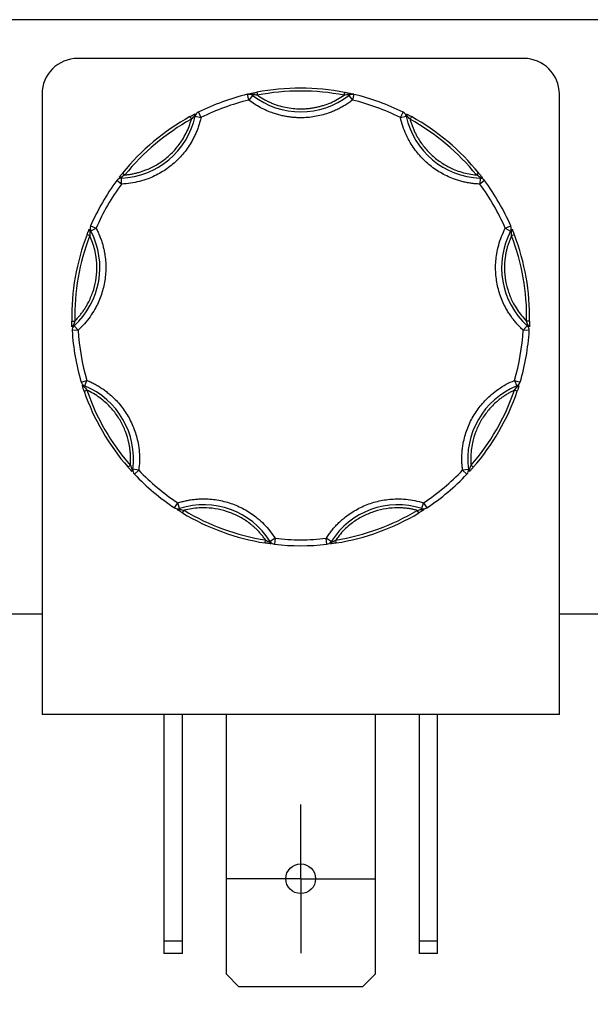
# Model space of a CAD drawing. Header units: inches. Extents: x 0.5 to 21.5, y 0.5 to 16.5.
# Tile 12 of 22: x 6 to 7, y 12.8 to 14.5. Entities that reach past the tile are written whole.
import ezdxf

# ---------------------------------------------------------------- set-up
doc = ezdxf.new("R2010")
doc.units = ezdxf.units.IN
doc.header["$LTSCALE"] = 2
doc.header["$MEASUREMENT"] = 0
doc.linetypes.add('SLD-Center', pattern=[0.75, 0.6, -0.05, 0.05, -0.05])
doc.linetypes.add('SLD-Solid', pattern=[0])
doc.layers.add('CENTER', color=40, linetype='SLD-Center')
doc.layers.add('DIMENSIONS', color=140, linetype='SLD-Solid', lineweight=25)
doc.styles.add('SLDTEXTSTYLE0', font='TXT', dxfattribs={"width": 0.7})
doc.dimstyles.new('SLDDIMSTYLE1', dxfattribs={"dimtxt": 0.169922, "dimasz": 0.26, "dimexe": 0, "dimexo": 0.0625, "dimgap": 0.04248, "dimtad": 0, "dimtih": 1, "dimtoh": 1, "dimrnd": 1e-09, "dimzin": 12, "dimdsep": 46, "dimtxsty": 'SLDTEXTSTYLE0', "dimsah": 1, "dimcen": 0.09, "dimadec": 0, "dimazin": 3, "dimtfac": 1, "dimtofl": 0, "dimtmove": 0, "dimatfit": 3, "dimfxl": 0, "dimfrac": 2, "dimtolj": 1, "dimtzin": 12, "dimarcsym": 0})

# ---------------------------------------------------------------- blocks, each defined once
blk = doc.blocks.new('_D_12')
at = {"layer": 'DIMENSIONS'}
for p, q in [((3.953, 13.3867), (3.953, 11.641)), ((8.123, 13.3867), (8.123, 11.641)), ((3.953, 11.891), (5.4338, 11.891)), ((5.664, 11.891), (5.607, 11.891)), ((5.607, 11.891), (5.607, 11.621)), ((6.3103, 11.891), (6.3674, 11.891)), ((6.3674, 11.891), (6.3674, 11.621)), ((8.123, 11.891), (6.5406, 11.891)), ((5.607, 11.621), (5.664, 11.621)), ((6.3674, 11.621), (6.3103, 11.621))]:
    blk.add_line(p, q, dxfattribs=at)
for points in [[(3.953, 11.891), (4.213, 11.851), (4.213, 11.931)], [(8.123, 11.891), (7.863, 11.931), (7.863, 11.851)]]:
    blk.add_solid(points, dxfattribs=at)
at = {"layer": 'DIMENSIONS', "char_height": 0.16667, "attachment_point": 1, "style": 'SLDTEXTSTYLE0'}
for s, insert in [('4.17', (5.7347, 12.1439)), ('105.9', (5.664, 11.8358))]:
    blk.add_mtext(s, dxfattribs=dict(at, insert=insert))
blk = doc.blocks.new('SW_CENTERMARKSYMBOL_7')
at = {"layer": 'CENTER', "color": 0}
for p, q in [((0, 0.1), (0, 0.125)), ((0, 0), (0, 0.1)), ((-0.1, 0), (-0.125, 0)), ((0, 0), (-0.1, 0)), ((0, 0), (0, -0.1)), ((0, 0), (0.1, 0)), ((0.1, 0), (0.125, 0)), ((0, -0.1), (0, -0.125))]:
    blk.add_line(p, q, dxfattribs=at)

msp = doc.modelspace()

# ---------------------------------------------------------------- linework, layer by layer
for p, q in [((8.32, 14.4952), (3.753, 14.4952)), ((6.884, 14.43), (6.134, 14.43)), ((6.074, 14.37), (6.074, 13.326)), ((6.4219, 14.36), (6.4196, 14.3697)), ((6.428, 14.3679), (6.4219, 14.36)), ((6.4289, 14.369), (6.428, 14.3679)), ((6.4351, 14.3731), (6.4361, 14.3682)), ((6.582, 14.3682), (6.583, 14.3731)), ((6.5901, 14.3679), (6.5892, 14.369)), ((6.5901, 14.3679), (6.5962, 14.36)), ((6.5985, 14.3697), (6.5962, 14.36)), ((6.944, 13.326), (6.944, 14.37)), ((6.3228, 14.3322), (6.3252, 14.3278)), ((6.3316, 14.3328), (6.3301, 14.3331)), ((6.3316, 14.3328), (6.3413, 14.3307)), ((6.3369, 14.3396), (6.3413, 14.3307)), ((6.6767, 14.3306), (6.6812, 14.3396)), ((6.6767, 14.3306), (6.6865, 14.3328)), ((6.6879, 14.3331), (6.6865, 14.3328)), ((6.6953, 14.3322), (6.6929, 14.3278)), ((6.2074, 14.2301), (6.2074, 14.2287)), ((6.2095, 14.2372), (6.2134, 14.2341)), ((6.8085, 14.2371), (6.8046, 14.234)), ((6.8106, 14.2286), (6.8107, 14.23)), ((6.2078, 14.2187), (6.1998, 14.2246)), ((6.2078, 14.2187), (6.2074, 14.2287)), ((6.8106, 14.2286), (6.8102, 14.2186)), ((6.8182, 14.2246), (6.8102, 14.2186)), ((6.1558, 14.1484), (6.1649, 14.1444)), ((6.8531, 14.1443), (6.8623, 14.1483)), ((6.1497, 14.1337), (6.1544, 14.1319)), ((6.1561, 14.1398), (6.1548, 14.1391)), ((6.1561, 14.1398), (6.1649, 14.1444)), ((6.8531, 14.1443), (6.8619, 14.1397)), ((6.8632, 14.139), (6.8619, 14.1397)), ((6.8683, 14.1336), (6.8636, 14.1318)), ((6.1241, 13.9881), (6.1291, 13.9882)), ((6.8939, 13.988), (6.8889, 13.9881)), ((6.1347, 13.9728), (6.1247, 13.9722)), ((6.127, 13.9813), (6.1279, 13.9802)), ((6.1347, 13.9728), (6.1279, 13.9802)), ((6.8901, 13.9801), (6.8833, 13.9727)), ((6.8933, 13.9721), (6.8833, 13.9727)), ((6.8901, 13.9801), (6.891, 13.9812)), ((6.14, 13.8855), (6.1495, 13.8884)), ((6.1458, 13.8791), (6.1495, 13.8884)), ((6.8684, 13.8883), (6.878, 13.8854)), ((6.8684, 13.8883), (6.8722, 13.879)), ((6.1448, 13.8704), (6.1495, 13.872)), ((6.1458, 13.8791), (6.1452, 13.8778)), ((6.8732, 13.8703), (6.8684, 13.8719)), ((6.8728, 13.8777), (6.8722, 13.879)), ((6.2187, 13.7424), (6.2225, 13.7456)), ((6.2253, 13.739), (6.2267, 13.7388)), ((6.2367, 13.7375), (6.2267, 13.7388)), ((6.2367, 13.7375), (6.2294, 13.7306)), ((6.7912, 13.7387), (6.7813, 13.7374)), ((6.7885, 13.7305), (6.7813, 13.7374)), ((6.7912, 13.7387), (6.7926, 13.7389)), ((6.7992, 13.7423), (6.7955, 13.7456)), ((6.2968, 13.674), (6.3023, 13.6823)), ((6.3054, 13.6728), (6.3023, 13.6823)), ((6.3054, 13.6728), (6.3058, 13.6714)), ((6.3103, 13.6655), (6.3129, 13.6698)), ((6.7076, 13.6654), (6.7051, 13.6697)), ((6.7121, 13.6714), (6.7125, 13.6728)), ((6.7125, 13.6728), (6.7156, 13.6823)), ((6.7156, 13.6823), (6.7211, 13.6739)), ((6.4492, 13.6149), (6.45, 13.6199)), ((6.4564, 13.6166), (6.4576, 13.6174)), ((6.4661, 13.6227), (6.4576, 13.6174)), ((6.4661, 13.6227), (6.4649, 13.6128)), ((6.553, 13.6128), (6.5518, 13.6227)), ((6.5603, 13.6174), (6.5518, 13.6227)), ((6.5603, 13.6174), (6.5615, 13.6166)), ((6.5687, 13.6149), (6.568, 13.6198)), ((6.074, 13.4952), (5.999, 13.4952)), ((7.019, 13.4952), (6.944, 13.4952)), ((6.944, 13.326), (6.074, 13.326)), ((6.279, 13.326), (6.279, 12.9452)), ((6.31, 12.9452), (6.31, 13.326)), ((6.384, 12.8892), (6.384, 13.326)), ((6.634, 13.326), (6.634, 12.8892)), ((6.708, 13.326), (6.708, 12.9452)), ((6.739, 12.9452), (6.739, 13.326)), ((6.279, 12.9452), (6.31, 12.9452)), ((6.279, 12.9452), (6.279, 12.924)), ((6.31, 12.924), (6.31, 12.9452)), ((6.708, 12.9452), (6.739, 12.9452)), ((6.708, 12.9452), (6.708, 12.924)), ((6.739, 12.924), (6.739, 12.9452)), ((6.31, 12.924), (6.279, 12.924)), ((6.739, 12.924), (6.708, 12.924)), ((6.4052, 12.868), (6.384, 12.8892)), ((6.634, 12.8892), (6.6128, 12.868)), ((6.6128, 12.868), (6.4052, 12.868))]:
    msp.add_line(p, q)
msp.add_circle((6.509, 13.05), 0.025)
for centre, radius, start, end in [((6.134, 14.37), 0.06, 90, 180), ((6.884, 14.37), 0.06, 0, 90), ((6.509, 13.9952), 0.385, 78.9254, 101.0615), ((6.509, 13.9952), 0.385, 103.4282, 116.5587), ((6.4219, 14.36), 0.01, 89.9935, 103.4282), ((6.4219, 14.36), 0.01, 52.3016, 89.9935), ((6.4258, 14.3678), 0.00332, 22.0762, 93.1049), ((6.5091, 14.4727), 0.1325, 232.3016, 307.6853), ((6.5922, 14.3678), 0.00332, 86.882, 157.9108), ((6.5962, 14.36), 0.01, 89.9935, 127.6853), ((6.5962, 14.36), 0.01, 76.5587, 89.9935), ((6.509, 13.9952), 0.385, 63.4282, 76.5587), ((6.2021, 14.3611), 0.1325, 272.3016, 347.6853), ((6.509, 13.9952), 0.385, 118.9254, 141.0615), ((6.3333, 14.3341), 0.00332, 126.882, 197.9108), ((6.3413, 14.3307), 0.01, 116.5587, 167.6853), ((6.6767, 14.3306), 0.01, 12.3016, 63.4282), ((6.816, 14.361), 0.1325, 192.3016, 267.6853), ((6.6848, 14.3341), 0.00332, 342.0762, 53.1049), ((6.509, 13.9952), 0.385, 38.9254, 61.0615), ((6.2058, 14.2272), 0.00332, 62.0762, 133.1049), ((6.8122, 14.2271), 0.00332, 46.882, 117.9108), ((6.509, 13.9952), 0.385, 143.4282, 156.5587), ((6.2078, 14.2187), 0.01, 92.3016, 143.4282), ((6.8102, 14.2186), 0.01, 36.5587, 87.6853), ((6.509, 13.9952), 0.385, 23.4282, 36.5587), ((6.1649, 14.1444), 0.01, 156.5587, 207.6853), ((6.8531, 14.1443), 0.01, 332.3016, 23.4282), ((6.509, 13.9952), 0.385, 158.9254, 181.0615), ((6.0388, 14.0782), 0.1325, 312.3016, 27.6853), ((6.1566, 14.1419), 0.00332, 166.882, 237.9108), ((6.9793, 14.0781), 0.1325, 152.3016, 227.6853), ((6.8615, 14.1418), 0.00332, 302.0762, 13.1049), ((6.509, 13.9952), 0.385, 358.9254, 21.0615), ((6.1277, 13.978), 0.00332, 102.0762, 173.1049), ((6.1347, 13.9728), 0.01, 132.3016, 183.4282), ((6.509, 13.9952), 0.385, 183.4282, 196.5587), ((6.509, 13.9952), 0.385, 343.4282, 356.5587), ((6.8833, 13.9727), 0.01, 356.5587, 47.6853), ((6.8903, 13.978), 0.00332, 6.882, 77.9108), ((6.1495, 13.8884), 0.01, 196.5587, 247.6853), ((6.8684, 13.8883), 0.01, 292.3016, 343.4282), ((6.1447, 13.8811), 0.00332, 206.882, 277.9108), ((6.509, 13.9952), 0.385, 198.9254, 221.0615), ((6.0954, 13.7565), 0.1325, 352.3016, 67.6853), ((6.9225, 13.7564), 0.1325, 112.3016, 187.6853), ((6.509, 13.9952), 0.385, 318.9254, 341.0615), ((6.8732, 13.881), 0.00332, 262.0762, 333.1049), ((6.2279, 13.7369), 0.00332, 142.0762, 213.1049), ((6.2367, 13.7375), 0.01, 172.3016, 223.4282), ((6.7813, 13.7374), 0.01, 316.5587, 7.6853), ((6.79, 13.7369), 0.00332, 326.882, 37.9108), ((6.509, 13.9952), 0.385, 223.4282, 236.5587), ((6.509, 13.9952), 0.385, 303.4282, 316.5587), ((6.3023, 13.6823), 0.01, 236.5587, 269.9935), ((6.3034, 13.6736), 0.00332, 246.882, 317.9108), ((6.3023, 13.6823), 0.01, 269.9935, 287.6853), ((6.3456, 13.5466), 0.1325, 32.3016, 107.6853), ((6.6723, 13.5465), 0.1325, 72.3016, 147.6853), ((6.7146, 13.6736), 0.00332, 222.0762, 293.1049), ((6.7156, 13.6823), 0.01, 252.3016, 269.9935), ((6.7156, 13.6823), 0.01, 269.9935, 303.4282), ((6.509, 13.9952), 0.385, 238.9254, 261.0615), ((6.509, 13.9952), 0.385, 278.9254, 301.0615), ((6.4661, 13.6227), 0.01, 212.3016, 263.4282), ((6.5518, 13.6227), 0.01, 276.5587, 327.6853), ((6.4597, 13.6167), 0.00332, 182.0762, 253.1049), ((6.509, 13.9952), 0.385, 263.4282, 276.5587), ((6.5582, 13.6167), 0.00332, 286.882, 357.9108)]:
    msp.add_arc(centre, radius, start, end)
for points, knots in [([(6.4196, 14.3697), (6.4201, 14.3698), (6.421, 14.3701), (6.4225, 14.3704), (6.4239, 14.3707), (6.4251, 14.371), (6.4257, 14.3711)], [0, 0, 0, 0, 0.291242, 0.500217, 0.762096, 1, 1, 1, 1]), ([(6.4224, 14.3699), (6.423, 14.37), (6.4253, 14.3702), (6.4274, 14.3695), (6.4289, 14.369)], [0, 0, 0, 0, 0.286564, 1, 1, 1, 1]), ([(6.4257, 14.3711), (6.4262, 14.3712), (6.4272, 14.3715), (6.429, 14.3718), (6.4309, 14.3722), (6.433, 14.3727), (6.4344, 14.3729), (6.4351, 14.3731)], [0, 0, 0, 0, 0.188808, 0.379511, 0.575987, 0.781785, 1, 1, 1, 1]), ([(6.4361, 14.3682), (6.4379, 14.367), (6.4415, 14.3646), (6.447, 14.3613), (6.4528, 14.3583), (6.4586, 14.3556), (6.4646, 14.3532), (6.4728, 14.3504), (6.4833, 14.3477), (6.4961, 14.3456), (6.5047, 14.3454), (6.509, 14.3452)], [0, 0, 0, 0, 0.083669, 0.16692, 0.249971, 0.333036, 0.416334, 0.500079, 0.666948, 0.833009, 1, 1, 1, 1]), ([(6.509, 14.3452), (6.5112, 14.3453), (6.5155, 14.3453), (6.522, 14.3458), (6.5284, 14.3467), (6.5347, 14.3478), (6.541, 14.3493), (6.5494, 14.3516), (6.5595, 14.3554), (6.5712, 14.3611), (6.5784, 14.3658), (6.582, 14.3682)], [0, 0, 0, 0, 0.083669, 0.16692, 0.249971, 0.333036, 0.416334, 0.500079, 0.666948, 0.833009, 1, 1, 1, 1]), ([(6.583, 14.3731), (6.5839, 14.3729), (6.5856, 14.3725), (6.5881, 14.372), (6.5904, 14.3715), (6.5918, 14.3712), (6.5924, 14.3711)], [0, 0, 0, 0, 0.270747, 0.52324, 0.763872, 1, 1, 1, 1]), ([(6.5892, 14.369), (6.5907, 14.3695), (6.5928, 14.3702), (6.595, 14.3699), (6.5957, 14.3699)], [0, 0, 0, 0, 0.713331, 1, 1, 1, 1]), ([(6.5924, 14.3711), (6.593, 14.371), (6.5942, 14.3707), (6.5956, 14.3704), (6.5971, 14.37), (6.598, 14.3698), (6.5985, 14.3697)], [0, 0, 0, 0, 0.236129, 0.498993, 0.712542, 1, 1, 1, 1]), ([(6.509, 14.3302), (6.5064, 14.3303), (6.5012, 14.3304), (6.4934, 14.331), (6.4857, 14.3321), (6.478, 14.3336), (6.4705, 14.3355), (6.4617, 14.3382), (6.452, 14.342), (6.4415, 14.3471), (6.4314, 14.353), (6.4251, 14.3577), (6.4219, 14.36)], [0, 0, 0, 0, 0.083729, 0.166966, 0.249962, 0.332971, 0.416246, 0.500037, 0.625413, 0.749962, 0.87454, 1, 1, 1, 1]), ([(6.5962, 14.36), (6.5941, 14.3584), (6.5899, 14.3553), (6.5833, 14.351), (6.5766, 14.3472), (6.5696, 14.3437), (6.5624, 14.3405), (6.5539, 14.3374), (6.5439, 14.3344), (6.5324, 14.332), (6.5208, 14.3305), (6.513, 14.3303), (6.509, 14.3302)], [0, 0, 0, 0, 0.083729, 0.166966, 0.249962, 0.332971, 0.416246, 0.500037, 0.625413, 0.749962, 0.87454, 1, 1, 1, 1]), ([(6.3413, 14.3307), (6.3407, 14.3282), (6.3396, 14.3233), (6.3374, 14.316), (6.3348, 14.3089), (6.3318, 14.3019), (6.3285, 14.2951), (6.3221, 14.2836), (6.3113, 14.2684), (6.2941, 14.2514), (6.2744, 14.2374), (6.2552, 14.2283), (6.2379, 14.2229), (6.223, 14.2197), (6.2129, 14.219), (6.2078, 14.2187)], [0, 0, 0, 0, 0.040712, 0.081199, 0.121575, 0.161957, 0.202462, 0.243205, 0.371568, 0.500042, 0.628406, 0.75688, 0.838051, 0.918781, 1, 1, 1, 1]), ([(6.3228, 14.3322), (6.3236, 14.3327), (6.3252, 14.3335), (6.3274, 14.3348), (6.3295, 14.3359), (6.3307, 14.3365), (6.3313, 14.3368)], [0, 0, 0, 0, 0.270747, 0.52324, 0.763872, 1, 1, 1, 1]), ([(6.8102, 14.2186), (6.8077, 14.2188), (6.8026, 14.219), (6.7951, 14.22), (6.7876, 14.2213), (6.7802, 14.223), (6.7729, 14.2251), (6.7606, 14.2294), (6.7437, 14.2374), (6.7239, 14.2513), (6.7068, 14.2684), (6.6945, 14.2857), (6.6861, 14.3017), (6.6804, 14.3159), (6.678, 14.3257), (6.6767, 14.3306)], [0, 0, 0, 0, 0.0407122, 0.0811988, 0.1215751, 0.1619575, 0.2024623, 0.2432047, 0.371568, 0.5000423, 0.6284057, 0.75688, 0.838051, 0.9187806, 1, 1, 1, 1]), ([(6.6868, 14.3368), (6.6872, 14.3365), (6.6882, 14.336), (6.6898, 14.3352), (6.6915, 14.3342), (6.6934, 14.3332), (6.6946, 14.3325), (6.6953, 14.3322)], [0, 0, 0, 0, 0.1888076, 0.3795113, 0.575987, 0.7817848, 1, 1, 1, 1]), ([(6.2134, 14.2341), (6.2155, 14.2343), (6.2197, 14.2347), (6.226, 14.2358), (6.2321, 14.2371), (6.2382, 14.2387), (6.2442, 14.2407), (6.2544, 14.2445), (6.2682, 14.2514), (6.2844, 14.263), (6.2986, 14.2769), (6.3091, 14.291), (6.3164, 14.3042), (6.3216, 14.3157), (6.324, 14.3238), (6.3252, 14.3278)], [0, 0, 0, 0, 0.040848, 0.081503, 0.122064, 0.162633, 0.203311, 0.244196, 0.372048, 0.500037, 0.627888, 0.755877, 0.837356, 0.918461, 1, 1, 1, 1]), ([(6.6929, 14.3278), (6.6934, 14.3258), (6.6946, 14.3217), (6.6967, 14.3158), (6.6991, 14.3099), (6.7018, 14.3042), (6.7047, 14.2986), (6.7103, 14.2893), (6.7194, 14.2769), (6.7337, 14.263), (6.7499, 14.2513), (6.7656, 14.2435), (6.7798, 14.2385), (6.7921, 14.2355), (6.8004, 14.2345), (6.8046, 14.234)], [0, 0, 0, 0, 0.040848, 0.081503, 0.122064, 0.162633, 0.203311, 0.244196, 0.372048, 0.500037, 0.627888, 0.755877, 0.837356, 0.918461, 1, 1, 1, 1]), ([(6.2035, 14.2296), (6.2039, 14.23), (6.2045, 14.2309), (6.2056, 14.2323), (6.2068, 14.2338), (6.2082, 14.2355), (6.2091, 14.2366), (6.2095, 14.2372)], [0, 0, 0, 0, 0.188808, 0.379511, 0.575987, 0.781785, 1, 1, 1, 1]), ([(6.8085, 14.2371), (6.8091, 14.2364), (6.8102, 14.235), (6.8118, 14.233), (6.8133, 14.2311), (6.8141, 14.2301), (6.8145, 14.2295)], [0, 0, 0, 0, 0.270747, 0.52324, 0.763872, 1, 1, 1, 1]), ([(6.1291, 13.9882), (6.1305, 13.9897), (6.1335, 13.9928), (6.1376, 13.9976), (6.1414, 14.0025), (6.1451, 14.0077), (6.1484, 14.0131), (6.1537, 14.0225), (6.1599, 14.0367), (6.1648, 14.056), (6.1668, 14.0758), (6.1657, 14.0933), (6.1629, 14.1081), (6.1594, 14.1203), (6.1561, 14.128), (6.1544, 14.1319)], [0, 0, 0, 0, 0.040848, 0.081503, 0.122064, 0.162633, 0.203311, 0.244196, 0.372048, 0.500037, 0.627888, 0.755877, 0.837356, 0.918461, 1, 1, 1, 1]), ([(6.1649, 14.1444), (6.1661, 14.1422), (6.1684, 14.1376), (6.1713, 14.1306), (6.174, 14.1235), (6.1762, 14.1163), (6.178, 14.1089), (6.1805, 14.096), (6.182, 14.0774), (6.1797, 14.0533), (6.1736, 14.03), (6.1648, 14.0107), (6.155, 13.9954), (6.1456, 13.9834), (6.1383, 13.9764), (6.1347, 13.9728)], [0, 0, 0, 0, 0.0407122, 0.0811988, 0.1215751, 0.1619575, 0.2024623, 0.2432047, 0.371568, 0.5000423, 0.6284057, 0.75688, 0.838051, 0.9187806, 1, 1, 1, 1]), ([(6.1497, 14.1337), (6.1501, 14.1346), (6.1507, 14.1362), (6.1517, 14.1386), (6.1526, 14.1408), (6.1531, 14.1421), (6.1533, 14.1427)], [0, 0, 0, 0, 0.270747, 0.52324, 0.763872, 1, 1, 1, 1]), ([(6.8833, 13.9727), (6.8815, 13.9745), (6.8778, 13.9779), (6.8726, 13.9835), (6.8677, 13.9893), (6.8632, 13.9954), (6.8589, 14.0017), (6.8522, 14.0129), (6.8444, 14.0299), (6.8383, 14.0533), (6.836, 14.0773), (6.8378, 14.0985), (6.8417, 14.1162), (6.8464, 14.1307), (6.8509, 14.1398), (6.8531, 14.1443)], [0, 0, 0, 0, 0.040712, 0.081199, 0.121575, 0.161957, 0.202462, 0.243205, 0.371568, 0.500042, 0.628406, 0.75688, 0.838051, 0.918781, 1, 1, 1, 1]), ([(6.8636, 14.1318), (6.8627, 14.1299), (6.861, 14.126), (6.8588, 14.1201), (6.8569, 14.1141), (6.8552, 14.108), (6.8539, 14.1018), (6.8522, 14.0911), (6.8512, 14.0757), (6.8532, 14.0559), (6.8581, 14.0366), (6.8651, 14.0205), (6.8728, 14.0076), (6.8803, 13.9973), (6.886, 13.9912), (6.8889, 13.9881)], [0, 0, 0, 0, 0.040848, 0.081503, 0.122064, 0.162633, 0.203311, 0.244196, 0.372048, 0.500037, 0.627888, 0.755877, 0.837356, 0.918461, 1, 1, 1, 1]), ([(6.8647, 14.1426), (6.8649, 14.1421), (6.8653, 14.1411), (6.866, 14.1394), (6.8667, 14.1376), (6.8675, 14.1357), (6.868, 14.1343), (6.8683, 14.1336)], [0, 0, 0, 0, 0.188808, 0.379511, 0.575987, 0.781785, 1, 1, 1, 1]), ([(6.1244, 13.9784), (6.1243, 13.979), (6.1243, 13.98), (6.1242, 13.9818), (6.1242, 13.9838), (6.1241, 13.9859), (6.1241, 13.9874), (6.1241, 13.9881)], [0, 0, 0, 0, 0.188808, 0.379511, 0.575987, 0.781785, 1, 1, 1, 1]), ([(6.8939, 13.988), (6.8939, 13.9871), (6.8939, 13.9853), (6.8938, 13.9827), (6.8937, 13.9804), (6.8937, 13.979), (6.8936, 13.9783)], [0, 0, 0, 0, 0.270747, 0.52324, 0.763872, 1, 1, 1, 1]), ([(6.1495, 13.8884), (6.1519, 13.8874), (6.1565, 13.8854), (6.1633, 13.8819), (6.1699, 13.8781), (6.1762, 13.874), (6.1824, 13.8695), (6.1925, 13.8613), (6.2057, 13.848), (6.2194, 13.8281), (6.2297, 13.8063), (6.2354, 13.7858), (6.2378, 13.7678), (6.2382, 13.7526), (6.2372, 13.7425), (6.2367, 13.7375)], [0, 0, 0, 0, 0.0407122, 0.0811988, 0.1215751, 0.1619575, 0.2024623, 0.2432047, 0.371568, 0.5000423, 0.6284057, 0.75688, 0.838051, 0.9187806, 1, 1, 1, 1]), ([(6.7813, 13.7374), (6.781, 13.7399), (6.7804, 13.745), (6.78, 13.7525), (6.78, 13.7601), (6.7804, 13.7677), (6.7812, 13.7752), (6.7832, 13.7882), (6.7882, 13.8062), (6.7985, 13.828), (6.8123, 13.8479), (6.8272, 13.863), (6.8416, 13.8741), (6.8545, 13.8821), (6.8638, 13.8862), (6.8684, 13.8883)], [0, 0, 0, 0, 0.040712, 0.081199, 0.121575, 0.161957, 0.202462, 0.243205, 0.371568, 0.500042, 0.628406, 0.75688, 0.838051, 0.918781, 1, 1, 1, 1]), ([(6.1448, 13.8704), (6.1445, 13.8713), (6.1439, 13.873), (6.1431, 13.8754), (6.1424, 13.8776), (6.142, 13.8789), (6.1418, 13.8796)], [0, 0, 0, 0, 0.2707474, 0.5232404, 0.7638719, 1, 1, 1, 1]), ([(6.2225, 13.7456), (6.2226, 13.7477), (6.2229, 13.752), (6.223, 13.7583), (6.2227, 13.7646), (6.2222, 13.7709), (6.2213, 13.7771), (6.2193, 13.7878), (6.2149, 13.8026), (6.2063, 13.8205), (6.1951, 13.837), (6.183, 13.8497), (6.1713, 13.8592), (6.1608, 13.8663), (6.1533, 13.8701), (6.1495, 13.872)], [0, 0, 0, 0, 0.040848, 0.081503, 0.122064, 0.162633, 0.203311, 0.244196, 0.372048, 0.500037, 0.627888, 0.755877, 0.837356, 0.918461, 1, 1, 1, 1]), ([(6.8684, 13.8719), (6.8665, 13.871), (6.8627, 13.8691), (6.8572, 13.866), (6.8519, 13.8627), (6.8467, 13.8591), (6.8417, 13.8552), (6.8335, 13.8481), (6.8229, 13.8369), (6.8116, 13.8205), (6.803, 13.8025), (6.798, 13.7857), (6.7956, 13.7708), (6.7947, 13.7582), (6.7952, 13.7498), (6.7955, 13.7456)], [0, 0, 0, 0, 0.040848, 0.081503, 0.122064, 0.162633, 0.203311, 0.244196, 0.372048, 0.500037, 0.627888, 0.755877, 0.837356, 0.918461, 1, 1, 1, 1]), ([(6.8762, 13.8795), (6.876, 13.879), (6.8757, 13.878), (6.8751, 13.8762), (6.8745, 13.8744), (6.8739, 13.8724), (6.8734, 13.871), (6.8732, 13.8703)], [0, 0, 0, 0, 0.188808, 0.379511, 0.575987, 0.781785, 1, 1, 1, 1]), ([(6.2252, 13.7351), (6.2248, 13.7355), (6.2241, 13.7363), (6.2229, 13.7377), (6.2216, 13.7391), (6.2202, 13.7407), (6.2192, 13.7418), (6.2187, 13.7424)], [0, 0, 0, 0, 0.188808, 0.379511, 0.575987, 0.781785, 1, 1, 1, 1]), ([(6.7992, 13.7423), (6.7986, 13.7416), (6.7974, 13.7402), (6.7957, 13.7383), (6.7941, 13.7366), (6.7932, 13.7356), (6.7928, 13.7351)], [0, 0, 0, 0, 0.270747, 0.52324, 0.763872, 1, 1, 1, 1]), ([(6.3023, 13.6823), (6.3048, 13.6831), (6.3096, 13.6845), (6.317, 13.6862), (6.3245, 13.6876), (6.332, 13.6885), (6.3396, 13.689), (6.3527, 13.6892), (6.3713, 13.6875), (6.3946, 13.6811), (6.4166, 13.671), (6.434, 13.6589), (6.4474, 13.6467), (6.4576, 13.6353), (6.4632, 13.6269), (6.4661, 13.6227)], [0, 0, 0, 0, 0.040712, 0.081199, 0.121575, 0.161957, 0.202462, 0.243205, 0.371568, 0.500042, 0.628406, 0.75688, 0.838051, 0.918781, 1, 1, 1, 1]), ([(6.5518, 13.6227), (6.5532, 13.6248), (6.556, 13.6291), (6.5606, 13.6351), (6.5654, 13.641), (6.5706, 13.6465), (6.5761, 13.6518), (6.586, 13.6603), (6.6014, 13.6709), (6.6233, 13.6811), (6.6466, 13.6874), (6.6678, 13.6894), (6.6859, 13.6886), (6.701, 13.6865), (6.7107, 13.6837), (6.7156, 13.6823)], [0, 0, 0, 0, 0.040712, 0.081199, 0.121575, 0.161957, 0.202462, 0.243205, 0.371568, 0.500042, 0.628406, 0.75688, 0.838051, 0.918781, 1, 1, 1, 1]), ([(6.3103, 13.6655), (6.3095, 13.666), (6.3079, 13.6669), (6.3058, 13.6683), (6.3038, 13.6695), (6.3026, 13.6702), (6.302, 13.6706)], [0, 0, 0, 0, 0.270747, 0.52324, 0.763872, 1, 1, 1, 1]), ([(6.45, 13.6199), (6.4487, 13.6216), (6.4462, 13.625), (6.4422, 13.6299), (6.438, 13.6345), (6.4335, 13.639), (6.4288, 13.6432), (6.4205, 13.6501), (6.4076, 13.6586), (6.3894, 13.6668), (6.3702, 13.6722), (6.3528, 13.6742), (6.3378, 13.674), (6.3252, 13.6727), (6.317, 13.6707), (6.3129, 13.6698)], [0, 0, 0, 0, 0.040848, 0.081503, 0.122064, 0.162633, 0.203311, 0.244196, 0.372048, 0.500037, 0.627888, 0.755877, 0.837356, 0.918461, 1, 1, 1, 1]), ([(6.7051, 13.6697), (6.703, 13.6702), (6.6989, 13.6713), (6.6927, 13.6724), (6.6865, 13.6733), (6.6802, 13.6738), (6.6739, 13.6741), (6.663, 13.6739), (6.6477, 13.6722), (6.6285, 13.6668), (6.6103, 13.6586), (6.5957, 13.6489), (6.5843, 13.6391), (6.5755, 13.63), (6.5705, 13.6232), (6.568, 13.6198)], [0, 0, 0, 0, 0.040848, 0.081503, 0.122064, 0.162633, 0.203311, 0.244196, 0.372048, 0.500037, 0.627888, 0.755877, 0.837356, 0.918461, 1, 1, 1, 1]), ([(6.7159, 13.6705), (6.7154, 13.6703), (6.7145, 13.6697), (6.713, 13.6687), (6.7113, 13.6677), (6.7095, 13.6666), (6.7083, 13.6658), (6.7076, 13.6654)], [0, 0, 0, 0, 0.188808, 0.379511, 0.575987, 0.781785, 1, 1, 1, 1]), ([(6.4588, 13.6135), (6.4582, 13.6136), (6.4572, 13.6137), (6.4554, 13.614), (6.4534, 13.6143), (6.4514, 13.6146), (6.4499, 13.6148), (6.4492, 13.6149)], [0, 0, 0, 0, 0.1888076, 0.3795113, 0.575987, 0.7817848, 1, 1, 1, 1]), ([(6.5687, 13.6149), (6.5678, 13.6148), (6.566, 13.6145), (6.5635, 13.6141), (6.5612, 13.6138), (6.5598, 13.6136), (6.5591, 13.6135)], [0, 0, 0, 0, 0.270747, 0.52324, 0.763872, 1, 1, 1, 1])]:
    msp.add_open_spline(points, degree=3, knots=knots)
for points in [[(6.4361, 14.3682), (6.4335, 14.3685), (6.4309, 14.3688), (6.4289, 14.369)], [(6.582, 14.3682), (6.5338, 14.3776), (6.4843, 14.3776), (6.4361, 14.3682)], [(6.5892, 14.369), (6.5872, 14.3688), (6.5846, 14.3685), (6.582, 14.3682)], [(6.4219, 14.36), (6.394, 14.3533), (6.367, 14.3435), (6.3413, 14.3307)], [(6.6767, 14.3306), (6.6511, 14.3435), (6.6241, 14.3533), (6.5962, 14.36)], [(6.3301, 14.3331), (6.3288, 14.3317), (6.327, 14.3298), (6.3252, 14.3278)], [(6.6929, 14.3278), (6.6911, 14.3298), (6.6893, 14.3317), (6.6879, 14.3331)], [(6.3252, 14.3278), (6.2822, 14.3041), (6.2443, 14.2723), (6.2134, 14.2341)], [(6.8046, 14.234), (6.7738, 14.2722), (6.7358, 14.304), (6.6929, 14.3278)], [(6.2134, 14.2341), (6.2112, 14.2326), (6.209, 14.2312), (6.2074, 14.2301)], [(6.8107, 14.23), (6.809, 14.2311), (6.8069, 14.2326), (6.8046, 14.234)], [(6.2078, 14.2187), (6.1907, 14.1957), (6.1764, 14.1707), (6.1649, 14.1444)], [(6.8531, 14.1443), (6.8417, 14.1707), (6.8273, 14.1956), (6.8102, 14.2186)], [(6.1544, 14.1319), (6.1368, 14.0861), (6.1282, 14.0373), (6.1291, 13.9882)], [(6.1548, 14.1391), (6.1547, 14.1371), (6.1545, 14.1345), (6.1544, 14.1319)], [(6.8636, 14.1318), (6.8635, 14.1345), (6.8633, 14.1371), (6.8632, 14.139)], [(6.8889, 13.9881), (6.8899, 14.0372), (6.8813, 14.086), (6.8636, 14.1318)], [(6.1291, 13.9882), (6.1283, 13.9857), (6.1275, 13.9832), (6.127, 13.9813)], [(6.891, 13.9812), (6.8905, 13.9831), (6.8897, 13.9856), (6.8889, 13.9881)], [(6.1347, 13.9728), (6.1364, 13.9442), (6.1414, 13.9159), (6.1495, 13.8884)], [(6.8684, 13.8883), (6.8766, 13.9158), (6.8816, 13.9441), (6.8833, 13.9727)], [(6.1452, 13.8778), (6.1464, 13.8762), (6.1479, 13.8741), (6.1495, 13.872)], [(6.1495, 13.872), (6.1655, 13.8256), (6.1902, 13.7826), (6.2225, 13.7456)], [(6.7955, 13.7456), (6.8277, 13.7826), (6.8525, 13.8255), (6.8684, 13.8719)], [(6.8684, 13.8719), (6.87, 13.874), (6.8716, 13.8761), (6.8728, 13.8777)], [(6.2225, 13.7456), (6.2235, 13.7432), (6.2245, 13.7408), (6.2253, 13.739)], [(6.2367, 13.7375), (6.2564, 13.7166), (6.2784, 13.6981), (6.3023, 13.6823)], [(6.7156, 13.6823), (6.7395, 13.6981), (6.7616, 13.7166), (6.7813, 13.7374)], [(6.7926, 13.7389), (6.7934, 13.7407), (6.7944, 13.7431), (6.7955, 13.7456)], [(6.3058, 13.6714), (6.3048, 13.6715), (6.3036, 13.6716), (6.3023, 13.6719)], [(6.3058, 13.6714), (6.3077, 13.6709), (6.3103, 13.6703), (6.3129, 13.6698)], [(6.3129, 13.6698), (6.3549, 13.6444), (6.4015, 13.6275), (6.45, 13.6199)], [(6.568, 13.6198), (6.6164, 13.6275), (6.663, 13.6444), (6.7051, 13.6697)], [(6.7051, 13.6697), (6.7076, 13.6703), (6.7102, 13.6709), (6.7121, 13.6714)], [(6.7156, 13.6718), (6.7143, 13.6716), (6.7131, 13.6715), (6.7121, 13.6714)], [(6.45, 13.6199), (6.4523, 13.6186), (6.4546, 13.6175), (6.4564, 13.6166)], [(6.4661, 13.6227), (6.4803, 13.6211), (6.4946, 13.6202), (6.509, 13.6202)], [(6.509, 13.6202), (6.5233, 13.6202), (6.5376, 13.6211), (6.5518, 13.6227)], [(6.5615, 13.6166), (6.5633, 13.6174), (6.5656, 13.6186), (6.568, 13.6198)]]:
    msp.add_open_spline(points, degree=3)

# ---------------------------------------------------------------- block references
at = {"layer": 'CENTER'}
msp.add_blockref('SW_CENTERMARKSYMBOL_7', (6.509, 13.05), dxfattribs=at)

# ---------------------------------------------------------------- dimensions: what is measured, and where the dimension line sits
at = {"layer": 'DIMENSIONS'}
dim = msp.add_linear_dim(base=(8.123, 11.891), p1=(3.953, 13.4867), p2=(8.123, 13.4867), dimstyle='SLDDIMSTYLE1', dxfattribs=at)
dim.commit()
dim.dimension.update_dxf_attribs({"geometry": '_D_12', "text_midpoint": (5.9872, 11.891), "dimtype": 160})

doc.saveas('drawing.dxf')
